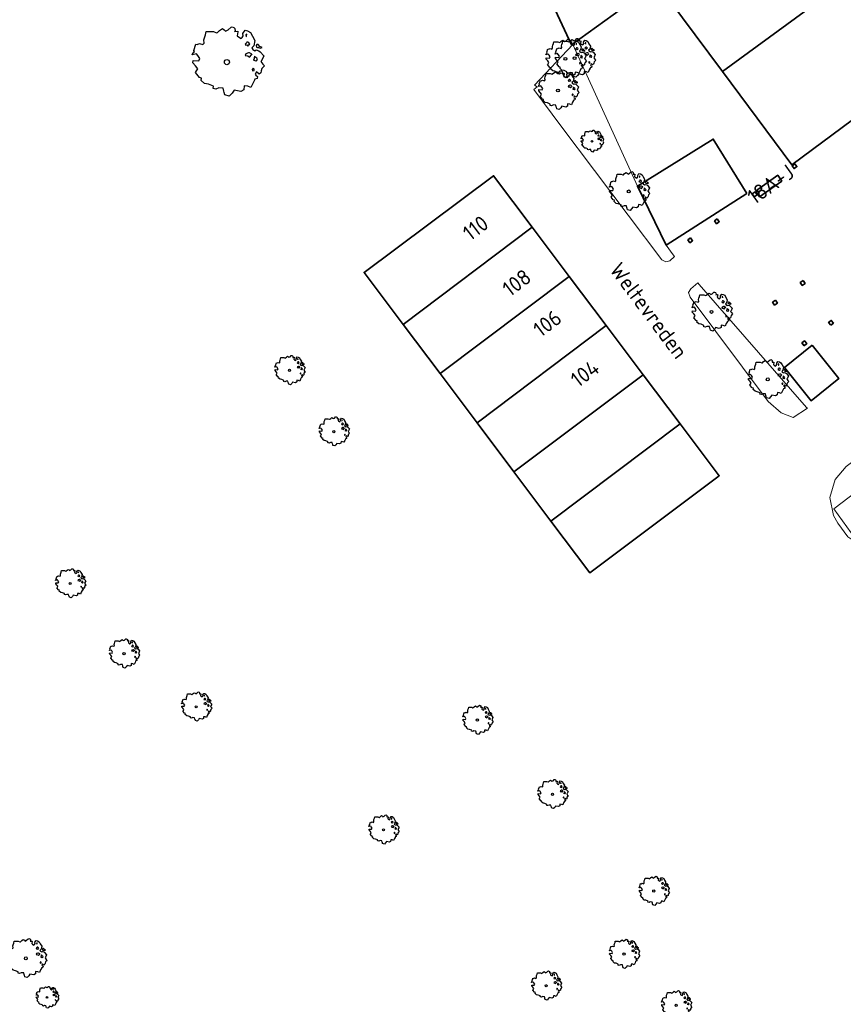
# Model space of a CAD drawing. Header units: metres. Extents: x 152391 to 157968, y 462336 to 467280.
# Tile 3 of 256: x 154656 to 154728, y 462439 to 462526. Entities that reach past the tile are written whole.
import ezdxf
from ezdxf.enums import TextEntityAlignment as Align

# ---------------------------------------------------------------- set-up
doc = ezdxf.new("R2010")
doc.units = ezdxf.units.M
doc.header["$LTSCALE"] = 0.75
doc.layers.get('0').update_dxf_attribs({"lineweight": 25})
for name, color, linetype, lineweight in [('B-GV-GR-BOOM-S', 252, 'Continuous', 25), ('B-WE-GR-BEPLANTING_CULTUUR_BODEMBEDEKKER-GV', 251, 'Continuous', 18), ('B-WE-OG-BEBOUWING-GV', 6, 'Continuous', 35), ('B-WE-OG-BEBOUWING-T18', 1, 'Continuous', 18), ('B-WE-OG-TOPOGRAFIE-T18', 1, 'Continuous', 18)]:
    doc.layers.add(name, color=color, linetype=linetype, lineweight=lineweight)
doc.styles.add('NLCS-ISO-M750-T18', font='NLCS-ISO.ttf', dxfattribs={"height": 1.35})

# ---------------------------------------------------------------- blocks, each defined once
blk = doc.blocks.new('SGR-BOOM_0_10')
at = {"linetype": 'Continuous'}
for p, q in [((-0.264, 0.815), (-0.205, 0.871)), ((-0.205, 0.871), (-0.127, 0.926)), ((-0.127, 0.926), (-0.075, 0.889)), ((-0.075, 0.889), (-0.035, 0.852)), ((-0.035, 0.852), (0.037, 0.889)), ((0.037, 0.889), (0.115, 0.963)), ((0.115, 0.963), (0.148, 0.973)), ((0.148, 0.973), (0.187, 0.954)), ((0.187, 0.954), (0.22, 0.926)), ((0.226, 0.862), (0.213, 0.843)), ((0.22, 0.926), (0.226, 0.862)), ((0.442, 0.788), (0.501, 0.88)), ((0.501, 0.88), (0.573, 0.862)), ((0.573, 0.862), (0.652, 0.815)), ((-0.958, 0.206), (-0.932, 0.27)), ((-0.84, 0.233), (-0.958, 0.206)), ((-0.945, -0.016), (-0.938, 0.049)), ((-0.938, 0.049), (-0.781, 0.039)), ((-0.932, 0.27), (-0.899, 0.298)), ((-0.918, 0.326), (-0.86, 0.492)), ((-0.899, 0.298), (-0.918, 0.326)), ((-0.86, 0.492), (-0.82, 0.483)), ((-0.801, 0.187), (-0.84, 0.233)), ((-0.82, 0.483), (-0.755, 0.511)), ((-0.748, 0.104), (-0.801, 0.187)), ((-0.781, 0.039), (-0.748, 0.104)), ((-0.755, 0.511), (-0.663, 0.483)), ((-0.663, 0.483), (-0.631, 0.52)), ((-0.637, 0.612), (-0.624, 0.668)), ((-0.631, 0.52), (-0.637, 0.612)), ((-0.624, 0.668), (-0.591, 0.751)), ((-0.591, 0.751), (-0.572, 0.843)), ((-0.572, 0.843), (-0.375, 0.843)), ((-0.375, 0.843), (-0.29, 0.806)), ((-0.29, 0.806), (-0.264, 0.815)), ((0.213, 0.843), (0.298, 0.852)), ((0.305, 0.834), (0.285, 0.723)), ((0.285, 0.723), (0.318, 0.695)), ((0.298, 0.852), (0.305, 0.834)), ((0.318, 0.695), (0.39, 0.649)), ((0.39, 0.649), (0.423, 0.677)), ((0.423, 0.677), (0.449, 0.723)), ((0.449, 0.723), (0.442, 0.788)), ((0.527, 0.511), (0.501, 0.492)), ((0.501, 0.492), (0.521, 0.464)), ((0.521, 0.233), (0.501, 0.187)), ((0.501, 0.187), (0.58, 0.178)), ((0.547, 0.769), (0.521, 0.751)), ((0.521, 0.751), (0.534, 0.705)), ((0.521, 0.464), (0.553, 0.474)), ((0.593, 0.261), (0.521, 0.233)), ((0.547, 0.547), (0.527, 0.511)), ((0.534, 0.705), (0.54, 0.695)), ((0.54, 0.714), (0.547, 0.769)), ((0.58, 0.547), (0.547, 0.547)), ((0.553, 0.474), (0.58, 0.437)), ((0.606, 0.529), (0.58, 0.547)), ((0.58, 0.437), (0.606, 0.474)), ((0.58, 0.178), (0.625, 0.141)), ((0.625, 0.261), (0.593, 0.261)), ((0.632, 0.492), (0.606, 0.529)), ((0.606, 0.474), (0.632, 0.492)), ((0.684, 0.224), (0.625, 0.261)), ((0.625, 0.141), (0.678, 0.206)), ((0.652, 0.815), (0.704, 0.714)), ((0.678, 0.206), (0.697, 0.233)), ((0.743, 0.446), (0.691, 0.39)), ((0.691, 0.39), (0.717, 0.353)), ((0.704, 0.714), (0.776, 0.594)), ((0.717, 0.353), (0.776, 0.316)), ((0.756, 0.104), (0.737, 0.058)), ((0.806, 0.027), (0.737, 0.058)), ((0.776, 0.594), (0.743, 0.446)), ((0.763, 0.169), (0.756, 0.132)), ((0.756, 0.132), (0.756, 0.104)), ((0.802, 0.132), (0.763, 0.169)), ((0.776, 0.316), (0.809, 0.335)), ((0.828, 0.113), (0.802, 0.132)), ((0.806, 0.027), (0.848, 0.076)), ((0.828, 0.483), (0.809, 0.455)), ((0.809, 0.455), (0.822, 0.418)), ((0.809, 0.335), (0.881, 0.316)), ((0.822, 0.418), (0.861, 0.39)), ((0.867, 0.483), (0.828, 0.483)), ((0.848, 0.076), (0.828, 0.113)), ((0.861, 0.409), (0.92, 0.381)), ((0.861, 0.39), (0.867, 0.409)), ((0.913, 0.427), (0.867, 0.483)), ((0.881, 0.316), (0.92, 0.289)), ((0.972, 0.4), (0.913, 0.427)), ((0.92, 0.381), (0.972, 0.4)), ((0.92, 0.289), (1.018, 0.178)), ((0.966, 0.058), (0.939, 0.021)), ((0.939, 0.021), (0.992, -0.053)), ((1.018, 0.178), (0.966, 0.058)), ((-0.866, -0.099), (-0.945, -0.016)), ((-0.873, -0.284), (-0.84, -0.238)), ((-0.761, -0.423), (-0.873, -0.284)), ((-0.807, -0.182), (-0.866, -0.099)), ((-0.84, -0.238), (-0.807, -0.182)), ((-0.703, -0.441), (-0.761, -0.423)), ((-0.716, -0.506), (-0.703, -0.441)), ((-0.624, -0.589), (-0.716, -0.506)), ((-0.513, -0.608), (-0.624, -0.589)), ((-0.375, -0.663), (-0.513, -0.608)), ((-0.382, -0.728), (-0.375, -0.663)), ((-0.31, -0.746), (-0.382, -0.728)), ((-0.225, -0.709), (-0.31, -0.746)), ((-0.107, -0.718), (-0.225, -0.709)), ((-0.088, -0.802), (-0.107, -0.718)), ((-0.075, -0.839), (-0.088, -0.802)), ((-0.055, -0.903), (-0.075, -0.839)), ((0.141, -0.857), (0.063, -0.94)), ((0.2, -0.774), (0.141, -0.857)), ((0.383, -0.811), (0.2, -0.774)), ((0.468, -0.765), (0.383, -0.811)), ((0.475, -0.654), (0.468, -0.765)), ((0.58, -0.663), (0.475, -0.654)), ((0.665, -0.7), (0.58, -0.663)), ((0.724, -0.571), (0.665, -0.7)), ((0.724, -0.164), (0.697, -0.201)), ((0.697, -0.201), (0.704, -0.238)), ((0.71, -0.238), (0.75, -0.229)), ((0.75, -0.192), (0.724, -0.164)), ((0.763, -0.497), (0.724, -0.571)), ((0.75, -0.229), (0.75, -0.192)), ((0.769, -0.469), (0.763, -0.497)), ((0.835, -0.45), (0.769, -0.469)), ((0.822, -0.266), (0.782, -0.33)), ((0.782, -0.33), (0.802, -0.358)), ((0.802, -0.358), (0.841, -0.395)), ((0.887, -0.33), (0.822, -0.266)), ((0.841, -0.395), (0.835, -0.45)), ((0.933, -0.293), (0.887, -0.33)), ((0.946, -0.238), (0.933, -0.293)), ((0.966, -0.173), (0.946, -0.238)), ((1.038, -0.099), (0.966, -0.173)), ((0.992, -0.053), (1.038, -0.099)), ((0.063, -0.94), (-0.055, -0.903))]:
    blk.add_line(p, q, dxfattribs=at)
blk.add_circle((0, 0), 0.0711, dxfattribs=at)
blk = doc.blocks.new('SGR-BOOM_21_30')
at = {"linetype": 'Continuous'}
for p, q in [((0.205, 1.712), (0.263, 1.729)), ((0.263, 1.729), (0.333, 1.696)), ((-1.633, 0.579), (-1.528, 0.875)), ((-1.528, 0.875), (-1.458, 0.858)), ((-1.458, 0.858), (-1.342, 0.908)), ((-1.342, 0.908), (-1.179, 0.858)), ((-1.179, 0.858), (-1.121, 0.924)), ((-1.133, 1.088), (-1.109, 1.187)), ((-1.121, 0.924), (-1.133, 1.088)), ((-1.109, 1.187), (-1.051, 1.335)), ((-1.051, 1.335), (-1.016, 1.499)), ((-1.016, 1.499), (-0.668, 1.499)), ((-0.668, 1.499), (-0.516, 1.433)), ((-0.516, 1.433), (-0.47, 1.45)), ((-0.47, 1.45), (-0.365, 1.548)), ((-0.365, 1.548), (-0.226, 1.647)), ((-0.226, 1.647), (-0.133, 1.581)), ((-0.133, 1.581), (-0.063, 1.515)), ((-0.063, 1.515), (0.065, 1.581)), ((0.065, 1.581), (0.205, 1.712)), ((0.333, 1.696), (0.391, 1.647)), ((0.402, 1.532), (0.379, 1.499)), ((0.379, 1.499), (0.53, 1.515)), ((0.391, 1.647), (0.402, 1.532)), ((0.542, 1.483), (0.507, 1.285)), ((0.507, 1.285), (0.565, 1.236)), ((0.53, 1.515), (0.542, 1.483)), ((0.565, 1.236), (0.693, 1.154)), ((0.693, 1.154), (0.751, 1.203)), ((0.751, 1.203), (0.798, 1.285)), ((0.786, 1.4), (0.891, 1.565)), ((0.798, 1.285), (0.786, 1.4)), ((0.891, 1.565), (1.019, 1.532)), ((0.937, 0.908), (0.891, 0.875)), ((0.891, 0.875), (0.926, 0.825)), ((0.972, 1.368), (0.926, 1.335)), ((0.926, 1.335), (0.949, 1.253)), ((0.972, 0.973), (0.937, 0.908)), ((0.949, 1.253), (0.961, 1.236)), ((0.961, 1.269), (0.972, 1.368)), ((1.03, 0.973), (0.972, 0.973)), ((1.019, 1.532), (1.158, 1.45)), ((1.077, 0.94), (1.03, 0.973)), ((1.124, 0.875), (1.077, 0.94)), ((1.077, 0.842), (1.124, 0.875)), ((1.158, 1.45), (1.251, 1.269)), ((1.251, 1.269), (1.379, 1.055)), ((1.379, 1.055), (1.321, 0.793)), ((-1.703, 0.365), (-1.656, 0.48)), ((-1.493, 0.415), (-1.703, 0.365)), ((-1.679, -0.029), (-1.668, 0.086)), ((-1.668, 0.086), (-1.389, 0.07)), ((-1.656, 0.48), (-1.598, 0.53)), ((-1.598, 0.53), (-1.633, 0.579)), ((-1.423, 0.333), (-1.493, 0.415)), ((-1.33, 0.185), (-1.423, 0.333)), ((-1.389, 0.07), (-1.33, 0.185)), ((0.926, 0.415), (0.891, 0.333)), ((0.891, 0.333), (1.03, 0.316)), ((0.926, 0.825), (0.984, 0.842)), ((1.054, 0.464), (0.926, 0.415)), ((0.984, 0.842), (1.03, 0.776)), ((1.03, 0.776), (1.077, 0.842)), ((1.03, 0.316), (1.112, 0.251)), ((1.112, 0.464), (1.054, 0.464)), ((1.217, 0.398), (1.112, 0.464)), ((1.112, 0.251), (1.205, 0.365)), ((1.205, 0.365), (1.24, 0.415)), ((1.321, 0.793), (1.228, 0.694)), ((1.228, 0.694), (1.275, 0.628)), ((1.275, 0.628), (1.379, 0.563)), ((1.344, 0.185), (1.31, 0.103)), ((1.434, 0.049), (1.31, 0.103)), ((1.356, 0.3), (1.344, 0.234)), ((1.344, 0.234), (1.344, 0.185)), ((1.426, 0.234), (1.356, 0.3)), ((1.379, 0.563), (1.438, 0.595)), ((1.472, 0.201), (1.426, 0.234)), ((1.434, 0.049), (1.507, 0.136)), ((1.472, 0.858), (1.438, 0.809)), ((1.438, 0.809), (1.461, 0.743)), ((1.438, 0.595), (1.565, 0.563)), ((1.461, 0.743), (1.531, 0.694)), ((1.542, 0.858), (1.472, 0.858)), ((1.507, 0.136), (1.472, 0.201)), ((1.531, 0.727), (1.635, 0.678)), ((1.531, 0.694), (1.542, 0.727)), ((1.624, 0.76), (1.542, 0.858)), ((1.565, 0.563), (1.635, 0.513)), ((1.728, 0.71), (1.624, 0.76)), ((1.635, 0.678), (1.728, 0.71)), ((1.635, 0.513), (1.81, 0.316)), ((1.717, 0.103), (1.67, 0.037)), ((1.67, 0.037), (1.763, -0.094)), ((1.81, 0.316), (1.717, 0.103)), ((-1.54, -0.177), (-1.679, -0.029)), ((-1.551, -0.505), (-1.493, -0.423)), ((-1.354, -0.752), (-1.551, -0.505)), ((-1.435, -0.324), (-1.54, -0.177)), ((-1.493, -0.423), (-1.435, -0.324)), ((-1.249, -0.784), (-1.354, -0.752)), ((-1.272, -0.899), (-1.249, -0.784)), ((1.286, -0.292), (1.24, -0.357)), ((1.24, -0.357), (1.251, -0.423)), ((1.263, -0.423), (1.333, -0.407)), ((1.333, -0.341), (1.286, -0.292)), ((1.333, -0.407), (1.333, -0.341)), ((1.368, -0.834), (1.356, -0.883)), ((1.484, -0.801), (1.368, -0.834)), ((1.461, -0.472), (1.391, -0.587)), ((1.391, -0.587), (1.426, -0.637)), ((1.426, -0.637), (1.496, -0.702)), ((1.577, -0.587), (1.461, -0.472)), ((1.496, -0.702), (1.484, -0.801)), ((1.658, -0.522), (1.577, -0.587)), ((1.682, -0.423), (1.658, -0.522)), ((1.717, -0.308), (1.682, -0.423)), ((1.845, -0.177), (1.717, -0.308)), ((1.763, -0.094), (1.845, -0.177)), ((-1.109, -1.047), (-1.272, -0.899)), ((-0.912, -1.08), (-1.109, -1.047)), ((-0.668, -1.179), (-0.912, -1.08)), ((-0.679, -1.294), (-0.668, -1.179)), ((-0.551, -1.326), (-0.679, -1.294)), ((-0.4, -1.261), (-0.551, -1.326)), ((-0.191, -1.277), (-0.4, -1.261)), ((-0.156, -1.425), (-0.191, -1.277)), ((-0.133, -1.491), (-0.156, -1.425)), ((-0.098, -1.606), (-0.133, -1.491)), ((0.112, -1.671), (-0.098, -1.606)), ((0.251, -1.524), (0.112, -1.671)), ((0.356, -1.376), (0.251, -1.524)), ((0.682, -1.441), (0.356, -1.376)), ((0.833, -1.359), (0.682, -1.441)), ((0.844, -1.162), (0.833, -1.359)), ((1.03, -1.179), (0.844, -1.162)), ((1.182, -1.244), (1.03, -1.179)), ((1.286, -1.014), (1.182, -1.244)), ((1.356, -0.883), (1.286, -1.014))]:
    blk.add_line(p, q, dxfattribs=at)
blk.add_circle((0, 0), 0.126, dxfattribs=at)
blk = doc.blocks.new('SGR-BOOM_50_100')
at = {"linetype": 'Continuous'}
for p, q in [((-1.869, 2.373), (-1.807, 2.665)), ((-1.807, 2.665), (-1.187, 2.665)), ((-1.187, 2.665), (-0.918, 2.548)), ((-0.835, 2.577), (-0.649, 2.752)), ((-0.649, 2.752), (-0.401, 2.928)), ((-0.401, 2.928), (-0.236, 2.811)), ((-0.236, 2.811), (-0.112, 2.694)), ((-0.112, 2.694), (0.116, 2.811)), ((0.116, 2.811), (0.364, 3.044)), ((0.364, 3.044), (0.467, 3.074)), ((0.467, 3.074), (0.591, 3.015)), ((0.591, 3.015), (0.695, 2.928)), ((0.715, 2.723), (0.674, 2.665)), ((0.674, 2.665), (0.943, 2.694)), ((0.695, 2.928), (0.715, 2.723)), ((0.964, 2.636), (0.902, 2.285)), ((0.943, 2.694), (0.964, 2.636)), ((1.398, 2.49), (1.584, 2.782)), ((1.584, 2.782), (1.811, 2.723)), ((1.811, 2.723), (2.059, 2.577)), ((-2.014, 1.935), (-1.972, 2.11)), ((-1.993, 1.643), (-2.014, 1.935)), ((-1.972, 2.11), (-1.869, 2.373)), ((-0.918, 2.548), (-0.835, 2.577)), ((0.902, 2.285), (1.005, 2.198)), ((1.005, 2.198), (1.232, 2.052)), ((1.232, 2.052), (1.336, 2.139)), ((1.336, 2.139), (1.418, 2.285)), ((1.418, 2.285), (1.398, 2.49)), ((1.729, 2.431), (1.646, 2.373)), ((1.646, 2.373), (1.687, 2.227)), ((1.729, 1.73), (1.667, 1.613)), ((1.687, 2.227), (1.708, 2.198)), ((1.708, 2.256), (1.729, 2.431)), ((1.832, 1.73), (1.729, 1.73)), ((1.915, 1.672), (1.832, 1.73)), ((2.059, 2.577), (2.225, 2.256)), ((2.225, 2.256), (2.452, 1.876)), ((2.452, 1.876), (2.349, 1.409)), ((-2.944, 0.854), (-2.841, 0.942)), ((-2.903, 1.029), (-2.717, 1.555)), ((-2.841, 0.942), (-2.903, 1.029)), ((-2.717, 1.555), (-2.593, 1.526)), ((-2.593, 1.526), (-2.386, 1.613)), ((-2.386, 1.613), (-2.096, 1.526)), ((-2.096, 1.526), (-1.993, 1.643)), ((1.667, 1.613), (1.584, 1.555)), ((1.584, 1.555), (1.646, 1.467)), ((1.646, 1.467), (1.749, 1.497)), ((1.749, 1.497), (1.832, 1.38)), ((1.832, 1.38), (1.915, 1.497)), ((1.997, 1.555), (1.915, 1.672)), ((1.915, 1.497), (1.997, 1.555)), ((2.349, 1.409), (2.183, 1.234)), ((2.183, 1.234), (2.266, 1.117)), ((2.266, 1.117), (2.452, 1)), ((2.452, 1), (2.556, 1.059)), ((2.618, 1.526), (2.556, 1.438)), ((2.556, 1.438), (2.597, 1.321)), ((2.556, 1.059), (2.783, 1)), ((2.597, 1.321), (2.721, 1.234)), ((2.742, 1.526), (2.618, 1.526)), ((2.721, 1.292), (2.907, 1.205)), ((2.721, 1.234), (2.742, 1.292)), ((2.886, 1.351), (2.742, 1.526)), ((2.783, 1), (2.907, 0.913)), ((3.072, 1.263), (2.886, 1.351)), ((2.907, 1.205), (3.072, 1.263)), ((2.907, 0.913), (3.217, 0.562)), ((-3.027, 0.65), (-2.944, 0.854)), ((-2.655, 0.737), (-3.027, 0.65)), ((-2.985, -0.051), (-2.965, 0.153)), ((-2.965, 0.153), (-2.469, 0.124)), ((-2.531, 0.591), (-2.655, 0.737)), ((-2.365, 0.329), (-2.531, 0.591)), ((-2.469, 0.124), (-2.365, 0.329)), ((1.646, 0.737), (1.584, 0.591)), ((1.584, 0.591), (1.832, 0.562)), ((1.873, 0.825), (1.646, 0.737)), ((1.832, 0.562), (1.977, 0.445)), ((1.977, 0.825), (1.873, 0.825)), ((2.163, 0.708), (1.977, 0.825)), ((1.977, 0.445), (2.142, 0.65)), ((2.142, 0.65), (2.204, 0.737)), ((2.39, 0.329), (2.328, 0.183)), ((2.549, 0.087), (2.328, 0.183)), ((2.411, 0.533), (2.39, 0.416)), ((2.39, 0.416), (2.39, 0.329)), ((2.535, 0.416), (2.411, 0.533)), ((2.618, 0.358), (2.535, 0.416)), ((2.549, 0.087), (2.68, 0.241)), ((2.68, 0.241), (2.618, 0.358)), ((3.052, 0.183), (2.969, 0.066)), ((2.969, 0.066), (3.135, -0.168)), ((3.217, 0.562), (3.052, 0.183)), ((-2.737, -0.314), (-2.985, -0.051)), ((-2.758, -0.898), (-2.655, -0.752)), ((-2.551, -0.577), (-2.737, -0.314)), ((-2.655, -0.752), (-2.551, -0.577)), ((2.287, -0.518), (2.204, -0.635)), ((2.204, -0.635), (2.225, -0.752)), ((2.245, -0.752), (2.37, -0.723)), ((2.37, -0.606), (2.287, -0.518)), ((2.37, -0.723), (2.37, -0.606)), ((2.597, -0.84), (2.473, -1.044)), ((2.804, -1.044), (2.597, -0.84)), ((2.99, -0.752), (2.948, -0.927)), ((3.052, -0.548), (2.99, -0.752)), ((3.279, -0.314), (3.052, -0.548)), ((3.135, -0.168), (3.279, -0.314)), ((-2.407, -1.336), (-2.758, -0.898)), ((-2.22, -1.394), (-2.407, -1.336)), ((-2.262, -1.599), (-2.22, -1.394)), ((-1.972, -1.862), (-2.262, -1.599)), ((2.411, -1.57), (2.287, -1.803)), ((2.432, -1.482), (2.411, -1.57)), ((2.638, -1.424), (2.432, -1.482)), ((2.473, -1.044), (2.535, -1.132)), ((2.535, -1.132), (2.659, -1.248)), ((2.659, -1.248), (2.638, -1.424)), ((2.948, -0.927), (2.804, -1.044)), ((-1.621, -1.92), (-1.972, -1.862)), ((-1.187, -2.095), (-1.621, -1.92)), ((-1.207, -2.3), (-1.187, -2.095)), ((-0.98, -2.358), (-1.207, -2.3)), ((-0.711, -2.241), (-0.98, -2.358)), ((-0.339, -2.271), (-0.711, -2.241)), ((-0.277, -2.533), (-0.339, -2.271)), ((-0.236, -2.65), (-0.277, -2.533)), ((0.633, -2.446), (0.447, -2.709)), ((1.212, -2.563), (0.633, -2.446)), ((1.48, -2.417), (1.212, -2.563)), ((1.501, -2.066), (1.48, -2.417)), ((1.832, -2.095), (1.501, -2.066)), ((2.101, -2.212), (1.832, -2.095)), ((2.287, -1.803), (2.101, -2.212)), ((-0.174, -2.855), (-0.236, -2.65)), ((0.199, -2.971), (-0.174, -2.855)), ((0.447, -2.709), (0.199, -2.971))]:
    blk.add_line(p, q, dxfattribs=at)
blk.add_circle((0, 0), 0.225, dxfattribs=at)
blk = doc.blocks.new('SGR-BOOM_0_20')
at = {"linetype": 'Continuous'}
for p, q in [((-0.85, 0.816), (-0.832, 0.89)), ((-0.832, 0.89), (-0.788, 1.001)), ((-0.788, 1.001), (-0.762, 1.124)), ((-0.762, 1.124), (-0.501, 1.124)), ((-0.501, 1.124), (-0.387, 1.075)), ((-0.387, 1.075), (-0.352, 1.087)), ((-0.352, 1.087), (-0.274, 1.161)), ((-0.274, 1.161), (-0.169, 1.235)), ((-0.169, 1.235), (-0.099, 1.186)), ((-0.099, 1.186), (-0.047, 1.137)), ((-0.047, 1.137), (0.049, 1.186)), ((0.049, 1.186), (0.154, 1.284)), ((0.154, 1.284), (0.197, 1.297)), ((0.197, 1.297), (0.25, 1.272)), ((0.25, 1.272), (0.293, 1.235)), ((0.302, 1.149), (0.284, 1.124)), ((0.284, 1.124), (0.398, 1.137)), ((0.293, 1.235), (0.302, 1.149)), ((0.407, 1.112), (0.38, 0.964)), ((0.38, 0.964), (0.424, 0.927)), ((0.398, 1.137), (0.407, 1.112)), ((0.424, 0.927), (0.52, 0.865)), ((0.52, 0.865), (0.564, 0.902)), ((0.564, 0.902), (0.598, 0.964)), ((0.59, 1.05), (0.668, 1.173)), ((0.598, 0.964), (0.59, 1.05)), ((0.668, 1.173), (0.764, 1.149)), ((0.729, 1.026), (0.694, 1.001)), ((0.694, 1.001), (0.712, 0.939)), ((0.712, 0.939), (0.721, 0.927)), ((0.721, 0.952), (0.729, 1.026)), ((0.764, 1.149), (0.869, 1.087)), ((0.869, 1.087), (0.939, 0.952)), ((0.939, 0.952), (1.035, 0.792)), ((-1.277, 0.274), (-1.242, 0.36)), ((-1.12, 0.311), (-1.277, 0.274)), ((-1.259, -0.022), (-1.251, 0.065)), ((-1.251, 0.065), (-1.041, 0.052)), ((-1.242, 0.36), (-1.198, 0.397)), ((-1.225, 0.434), (-1.146, 0.656)), ((-1.198, 0.397), (-1.225, 0.434)), ((-1.146, 0.656), (-1.094, 0.644)), ((-1.068, 0.249), (-1.12, 0.311)), ((-1.094, 0.644), (-1.007, 0.681)), ((-0.998, 0.139), (-1.068, 0.249)), ((-1.041, 0.052), (-0.998, 0.139)), ((-1.007, 0.681), (-0.884, 0.644)), ((-0.884, 0.644), (-0.841, 0.693)), ((-0.841, 0.693), (-0.85, 0.816)), ((0.703, 0.681), (0.668, 0.656)), ((0.668, 0.656), (0.694, 0.619)), ((0.694, 0.311), (0.668, 0.249)), ((0.668, 0.249), (0.773, 0.237)), ((0.694, 0.619), (0.738, 0.631)), ((0.79, 0.348), (0.694, 0.311)), ((0.729, 0.73), (0.703, 0.681)), ((0.773, 0.73), (0.729, 0.73)), ((0.738, 0.631), (0.773, 0.582)), ((0.808, 0.705), (0.773, 0.73)), ((0.773, 0.582), (0.808, 0.631)), ((0.773, 0.237), (0.834, 0.188)), ((0.834, 0.348), (0.79, 0.348)), ((0.843, 0.656), (0.808, 0.705)), ((0.808, 0.631), (0.843, 0.656)), ((0.912, 0.299), (0.834, 0.348)), ((0.834, 0.188), (0.904, 0.274)), ((0.904, 0.274), (0.93, 0.311)), ((0.991, 0.594), (0.921, 0.521)), ((0.921, 0.521), (0.956, 0.471)), ((0.956, 0.471), (1.035, 0.422)), ((1.008, 0.139), (0.982, 0.077)), ((1.075, 0.037), (0.982, 0.077)), ((1.035, 0.792), (0.991, 0.594)), ((1.017, 0.225), (1.008, 0.176)), ((1.008, 0.176), (1.008, 0.139)), ((1.069, 0.176), (1.017, 0.225)), ((1.035, 0.422), (1.078, 0.447)), ((1.104, 0.151), (1.069, 0.176)), ((1.075, 0.037), (1.13, 0.102)), ((1.104, 0.644), (1.078, 0.607)), ((1.078, 0.607), (1.096, 0.557)), ((1.078, 0.447), (1.174, 0.422)), ((1.096, 0.557), (1.148, 0.521)), ((1.157, 0.644), (1.104, 0.644)), ((1.13, 0.102), (1.104, 0.151)), ((1.148, 0.545), (1.226, 0.508)), ((1.148, 0.521), (1.157, 0.545)), ((1.218, 0.57), (1.157, 0.644)), ((1.174, 0.422), (1.226, 0.385)), ((1.296, 0.533), (1.218, 0.57)), ((1.226, 0.508), (1.296, 0.533)), ((1.226, 0.385), (1.357, 0.237)), ((1.287, 0.077), (1.253, 0.028)), ((1.253, 0.028), (1.322, -0.071)), ((1.357, 0.237), (1.287, 0.077)), ((-1.155, -0.132), (-1.259, -0.022)), ((-1.164, -0.379), (-1.12, -0.317)), ((-1.015, -0.564), (-1.164, -0.379)), ((-1.076, -0.243), (-1.155, -0.132)), ((-1.12, -0.317), (-1.076, -0.243)), ((-0.937, -0.588), (-1.015, -0.564)), ((-0.954, -0.675), (-0.937, -0.588)), ((-0.832, -0.785), (-0.954, -0.675)), ((-0.684, -0.81), (-0.832, -0.785)), ((-0.501, -0.884), (-0.684, -0.81)), ((0.965, -0.761), (0.886, -0.933)), ((0.965, -0.219), (0.93, -0.268)), ((0.93, -0.268), (0.939, -0.317)), ((0.947, -0.317), (1, -0.305)), ((1, -0.256), (0.965, -0.219)), ((1.017, -0.662), (0.965, -0.761)), ((1, -0.305), (1, -0.256)), ((1.026, -0.625), (1.017, -0.662)), ((1.113, -0.601), (1.026, -0.625)), ((1.096, -0.354), (1.043, -0.44)), ((1.043, -0.44), (1.069, -0.477)), ((1.069, -0.477), (1.122, -0.527)), ((1.183, -0.44), (1.096, -0.354)), ((1.122, -0.527), (1.113, -0.601)), ((1.244, -0.391), (1.183, -0.44)), ((1.261, -0.317), (1.244, -0.391)), ((1.287, -0.231), (1.261, -0.317)), ((1.383, -0.132), (1.287, -0.231)), ((1.322, -0.071), (1.383, -0.132)), ((-0.509, -0.97), (-0.501, -0.884)), ((-0.413, -0.995), (-0.509, -0.97)), ((-0.3, -0.946), (-0.413, -0.995)), ((-0.143, -0.958), (-0.3, -0.946)), ((-0.117, -1.069), (-0.143, -0.958)), ((-0.099, -1.118), (-0.117, -1.069)), ((-0.073, -1.204), (-0.099, -1.118)), ((0.084, -1.254), (-0.073, -1.204)), ((0.188, -1.143), (0.084, -1.254)), ((0.267, -1.032), (0.188, -1.143)), ((0.511, -1.081), (0.267, -1.032)), ((0.625, -1.019), (0.511, -1.081)), ((0.633, -0.872), (0.625, -1.019)), ((0.773, -0.884), (0.633, -0.872)), ((0.886, -0.933), (0.773, -0.884))]:
    blk.add_line(p, q, dxfattribs=at)
blk.add_circle((0, 0), 0.0948, dxfattribs=at)

msp = doc.modelspace()

# ---------------------------------------------------------------- linework, layer by layer
at = {"layer": 'B-WE-GR-BEPLANTING_CULTUUR_BODEMBEDEKKER-GV'}
for points in [[(154710.038, 462510.992), (154704.378, 462523.365), (154701.042, 462519.815), (154701.276, 462519.664), (154700.975, 462519.428), (154703.351, 462516.259), (154712.164, 462504.558), (154712.52, 462504.368), (154712.86, 462504.47), (154713.272, 462504.838), (154713.149, 462504.979), (154712.553, 462505.836)], [(154723.636, 462490.766), (154724.9, 462491.576), (154724.816, 462491.654), (154722.013, 462494.856), (154715.427, 462502.378), (154715.301, 462502.522), (154714.694, 462502.002), (154714.51, 462501.685), (154714.637, 462501.289), (154721.449, 462492.15), (154722.588, 462491.173)], [(154729.098, 462480.158), (154727.205, 462482.787), (154730.48, 462485.282), (154729.129, 462487.12), (154728.282, 462486.485), (154727.302, 462485.342), (154726.847, 462483.781), (154727.162, 462482.207), (154727.55, 462481.526), (154728.414, 462480.323), (154728.773, 462480.118)]]:
    msp.add_lwpolyline(points, close=True, dxfattribs=at)
at = {"layer": 'B-WE-OG-BEBOUWING-GV'}
for points in [[(154717.465, 462521.004), (154731.735, 462531.459), (154725.78, 462539.468), (154711.584, 462528.913)], [(154717.465, 462521.004), (154723.535, 462512.842), (154728.824, 462516.775), (154737.73, 462523.397), (154731.735, 462531.459)], [(154706.172, 462528.848), (154702.85, 462526.403), (154704.279, 462523.335), (154708.631, 462526.469), (154706.642, 462529.194)], [(154719.608, 462510.339), (154716.669, 462515.092), (154710.038, 462510.992), (154712.553, 462505.836)], [(154723.793, 462512.933), (154723.549, 462512.76), (154723.722, 462512.515), (154723.967, 462512.688)], [(154720.345, 462510.556), (154720.702, 462510.052), (154722.648, 462511.428), (154722.291, 462511.932)], [(154689.559, 462498.905), (154700.85, 462507.389), (154697.461, 462511.895), (154686.15, 462503.442)], [(154720.494, 462510.232), (154720.319, 462510.476), (154720.075, 462510.302), (154720.25, 462510.058)], [(154717.016, 462508.117), (154716.772, 462507.943), (154716.946, 462507.699), (154717.19, 462507.873)], [(154704.081, 462503.093), (154700.85, 462507.389), (154689.559, 462498.905), (154692.789, 462494.607)], [(154714.687, 462506.454), (154714.443, 462506.28), (154714.618, 462506.036), (154714.862, 462506.21)], [(154707.312, 462498.796), (154704.081, 462503.093), (154692.789, 462494.607), (154696.019, 462490.309)], [(154724.51, 462502.73), (154724.266, 462502.556), (154724.44, 462502.312), (154724.684, 462502.486)], [(154722.093, 462501.01), (154721.85, 462500.835), (154722.026, 462500.591), (154722.269, 462500.767)], [(154726.923, 462498.832), (154727.161, 462499.015), (154726.978, 462499.253), (154726.74, 462499.07)], [(154707.312, 462498.796), (154696.019, 462490.309), (154699.248, 462486.012), (154710.543, 462494.499)], [(154724.593, 462497.039), (154724.831, 462497.222), (154724.648, 462497.46), (154724.41, 462497.277)], [(154725.309, 462497.081), (154722.884, 462495.139), (154725.213, 462492.232), (154727.637, 462494.174)], [(154713.774, 462490.203), (154710.543, 462494.499), (154699.248, 462486.012), (154702.478, 462481.714)], [(154702.478, 462481.714), (154705.887, 462477.177), (154717.18, 462485.674), (154713.774, 462490.203)]]:
    msp.add_lwpolyline(points, close=True, dxfattribs=at)

# ---------------------------------------------------------------- block references
at = {"layer": 'B-GV-GR-BOOM-S', "transparency": 33554559}
for name, p in [('SGR-BOOM_50_100', (154674.166, 462521.822)), ('SGR-BOOM_21_30', (154703.743, 462522.106)), ('SGR-BOOM_21_30', (154704.547, 462522.165)), ('SGR-BOOM_21_30', (154703.089, 462519.338)), ('SGR-BOOM_0_10', (154706.065, 462514.903)), ('SGR-BOOM_21_30', (154709.279, 462510.528)), ('SGR-BOOM_21_30', (154716.511, 462499.993)), ('SGR-BOOM_0_20', (154679.636, 462494.888)), ('SGR-BOOM_21_30', (154721.422, 462494.1)), ('SGR-BOOM_0_20', (154683.505, 462489.531)), ('SGR-BOOM_0_20', (154660.47, 462476.258)), ('SGR-BOOM_0_20', (154665.172, 462470.127)), ('SGR-BOOM_0_20', (154671.481, 462465.484)), ('SGR-BOOM_0_20', (154696.053, 462464.325)), ('SGR-BOOM_0_20', (154702.618, 462457.84)), ('SGR-BOOM_0_20', (154687.846, 462454.737)), ('SGR-BOOM_0_20', (154711.464, 462449.383)), ('SGR-BOOM_21_30', (154656.598, 462443.502)), ('SGR-BOOM_0_20', (154708.865, 462443.879)), ('SGR-BOOM_0_20', (154702.057, 462441.107)), ('SGR-BOOM_0_10', (154658.45, 462440.083)), ('SGR-BOOM_0_20', (154713.419, 462439.393))]:
    msp.add_blockref(name, p, dxfattribs=at)

# ---------------------------------------------------------------- texts
at = {"layer": 'B-WE-OG-BEBOUWING-T18', "style": 'NLCS-ISO-M750-T18'}
for s, rotation, p in [('18A-J', 35.5, (154721.68, 462511.14)), ('110', 37, (154695.893, 462507.326)), ('108', 37, (154699.488, 462502.545)), ('106', 37, (154702.163, 462498.988)), ('104', 37, (154705.449, 462494.618))]:
    msp.add_text(s, height=1.35, rotation=rotation, dxfattribs=at).set_placement(p, align=Align.MIDDLE)
at = {"layer": 'B-WE-OG-TOPOGRAFIE-T18', "style": 'NLCS-ISO-M750-T18'}
msp.add_text('Weltevreden', height=1.35, rotation=306.7, dxfattribs=at).set_placement((154711.026, 462500.111), align=Align.MIDDLE)

doc.saveas('drawing.dxf')
